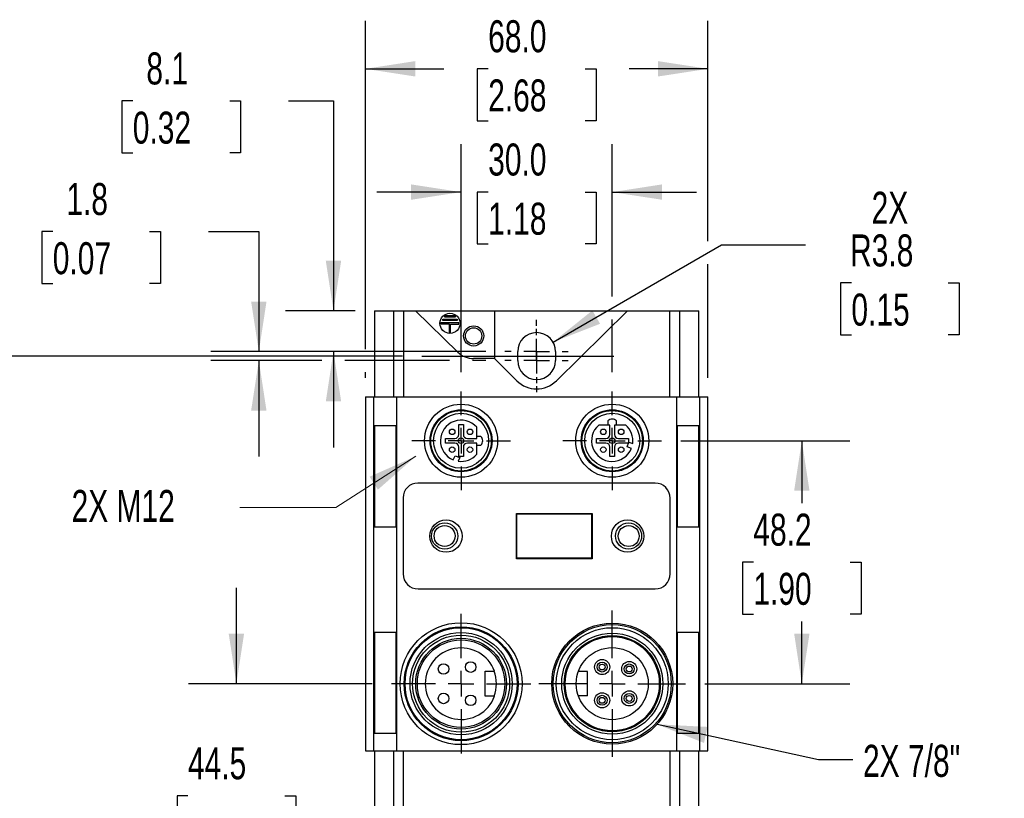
# Model space of a CAD drawing. Header units: millimetres. Extents: x 0 to 838, y -29 to 648.
# Tile 4 of 11: x 114 to 310, y 249 to 404. Entities that reach past the tile are written whole.
import ezdxf

# ---------------------------------------------------------------- set-up
doc = ezdxf.new("R2010")
doc.units = ezdxf.units.MM
doc.header["$LTSCALE"] = 3
doc.linetypes.add('CENTERX2', pattern=[20.32, 12.7, -2.54, 2.54, -2.54])
doc.layers.add('CENTER', color=40, linetype='CENTERX2')
doc.layers.add('DIMENSIONS', color=140, linetype='Continuous', lineweight=25)
doc.layers.add('TEXT', color=140, linetype='Continuous', lineweight=25)
doc.styles.add('SLDTEXTSTYLE0', font='TXT', dxfattribs={"width": 0.7})
doc.dimstyles.new('SLDDIMSTYLE0', dxfattribs={"dimtxt": 6.474023, "dimasz": 9.906, "dimexe": 0, "dimexo": 0.0625, "dimgap": 1.618506, "dimtad": 0, "dimtih": 1, "dimtoh": 1, "dimrnd": 1e-09, "dimzin": 12, "dimdsep": 46, "dimtxsty": 'SLDTEXTSTYLE0', "dimsah": 1, "dimcen": 0, "dimadec": 0, "dimazin": 3, "dimtfac": 1, "dimtofl": 0, "dimtmove": 0, "dimatfit": 3, "dimfxl": 0, "dimfrac": 2, "dimtolj": 1, "dimtzin": 12, "dimarcsym": 0})
doc.dimstyles.new('SLDDIMSTYLE1', dxfattribs={"dimtxt": 6.474023, "dimasz": 9.906, "dimexe": 0, "dimexo": 0.0625, "dimgap": 1.618506, "dimtad": 0, "dimtih": 1, "dimtoh": 1, "dimrnd": 1e-09, "dimzin": 12, "dimdsep": 46, "dimtxsty": 'SLDTEXTSTYLE0', "dimsah": 1, "dimcen": 0.09, "dimadec": 0, "dimazin": 3, "dimtfac": 1, "dimtmove": 0, "dimatfit": 0, "dimfxl": 0, "dimfrac": 2, "dimtolj": 1, "dimtzin": 12, "dimarcsym": 0})
doc.dimstyles.new('SLDDIMSTYLE2', dxfattribs={"dimtxt": 6.474023, "dimasz": 9.906, "dimexe": 0, "dimexo": 0.0625, "dimgap": 1.618506, "dimtad": 0, "dimtih": 1, "dimtoh": 1, "dimrnd": 1e-09, "dimzin": 4, "dimdsep": 46, "dimtxsty": 'SLDTEXTSTYLE0', "dimsah": 1, "dimcen": 0.09, "dimadec": 0, "dimazin": 1, "dimtfac": 1, "dimtmove": 0, "dimatfit": 0, "dimfxl": 0, "dimfrac": 2, "dimtolj": 1, "dimtzin": 12, "dimarcsym": 0})
doc.dimstyles.new('SLDDIMSTYLE3', dxfattribs={"dimtxt": 6.474023, "dimasz": 9.906, "dimexe": 0, "dimexo": 0.0625, "dimgap": 1.618506, "dimtad": 0, "dimtih": 1, "dimtoh": 1, "dimrnd": 1e-09, "dimzin": 4, "dimdsep": 46, "dimtxsty": 'SLDTEXTSTYLE0', "dimsah": 1, "dimcen": 0.09, "dimadec": 0, "dimazin": 1, "dimtfac": 1, "dimtofl": 0, "dimtmove": 0, "dimatfit": 3, "dimfxl": 0, "dimfrac": 2, "dimtolj": 1, "dimtzin": 12, "dimarcsym": 0})
doc.dimstyles.new('SLDDIMSTYLE4', dxfattribs={"dimtxt": 6.474023, "dimasz": 9.906, "dimexe": 0, "dimexo": 0.0625, "dimgap": 1.618506, "dimtad": 0, "dimtih": 1, "dimtoh": 1, "dimrnd": 1e-09, "dimzin": 12, "dimdsep": 46, "dimtxsty": 'SLDTEXTSTYLE0', "dimsah": 1, "dimcen": 0.09, "dimadec": 0, "dimazin": 3, "dimtfac": 1, "dimtofl": 0, "dimtmove": 0, "dimatfit": 3, "dimfxl": 0, "dimfrac": 2, "dimtolj": 1, "dimtzin": 12, "dimarcsym": 0})
doc.dimstyles.new('SLDDIMSTYLE6', dxfattribs={"dimtxt": 0.18, "dimasz": 9.906, "dimexe": 0, "dimexo": 0.0625, "dimgap": 0, "dimtad": 0, "dimtih": 1, "dimtoh": 1, "dimdec": 0, "dimrnd": 1e-09, "dimzin": 0, "dimdsep": 46, "dimtxsty": 'Standard', "dimsah": 1, "dimcen": 0.09, "dimadec": 0, "dimazin": 0, "dimtfac": 9.906, "dimtdec": 0, "dimtofl": 0, "dimtmove": 0, "dimatfit": 3, "dimfxl": 0, "dimfrac": 2, "dimtolj": 1, "dimtzin": 0, "dimarcsym": 0})

# ---------------------------------------------------------------- blocks, each defined once
blk = doc.blocks.new('_D')
at = {"layer": 'DIMENSIONS'}
for p, q in [((220.15, 339.58), (253.59, 358.88)), ((253.59, 358.88), (270.26, 358.88)), ((279.37, 351.31), (277.19, 351.31)), ((277.19, 351.31), (277.19, 341.02)), ((298.6, 351.31), (300.78, 351.31)), ((300.78, 351.31), (300.78, 341.02)), ((277.19, 341.02), (279.37, 341.02)), ((300.78, 341.02), (298.6, 341.02))]:
    blk.add_line(p, q, dxfattribs=at)
blk.add_solid([(220.15, 339.58), (229.49, 343.21), (227.96, 345.85)], dxfattribs=at)
at = {"layer": 'DIMENSIONS', "char_height": 6.35, "attachment_point": 1, "style": 'SLDTEXTSTYLE0'}
for s, insert in [('2X', (283.39, 369.41)), ('R3.8', (279.11, 360.94)), ('0.15', (279.37, 349.2))]:
    blk.add_mtext(s, dxfattribs=dict(at, insert=insert))
blk = doc.blocks.new('_D_1')
at = {"layer": 'DIMENSIONS'}
for p, q in [((120.86, 361.5), (118.68, 361.5)), ((118.68, 361.5), (118.68, 351.21)), ((140.09, 361.5), (142.27, 361.5)), ((142.27, 361.5), (142.27, 351.21)), ((151.77, 361.5), (161.76, 361.5)), ((161.76, 361.5), (161.76, 337.7)), ((118.68, 351.21), (120.86, 351.21)), ((142.27, 351.21), (140.09, 351.21)), ((199.61, 337.7), (152.23, 337.7)), ((206.8, 337.7), (204.18, 337.7)), ((174.29, 335.9), (152.23, 335.9)), ((161.76, 335.9), (161.76, 316.85)), ((199.61, 335.9), (178.86, 335.9)), ((206.8, 335.9), (204.18, 335.9))]:
    blk.add_line(p, q, dxfattribs=at)
for points in [[(161.76, 337.7), (163.28, 347.61), (160.23, 347.61)], [(161.76, 335.9), (160.23, 326), (163.28, 326)]]:
    blk.add_solid(points, dxfattribs=at)
at = {"layer": 'DIMENSIONS', "char_height": 6.35, "attachment_point": 1, "style": 'SLDTEXTSTYLE0'}
for s, insert in [('1.8', (123.55, 371.14)), ('0.07', (120.86, 359.4))]:
    blk.add_mtext(s, dxfattribs=dict(at, insert=insert))
blk = doc.blocks.new('_D_2')
at = {"layer": 'DIMENSIONS'}
for p, q in [((201.9, 333.6), (201.9, 378.87)), ((231.9, 348.65), (231.9, 378.87)), ((201.9, 369.34), (185.18, 369.34)), ((207.28, 369.34), (205.1, 369.34)), ((205.1, 369.34), (205.1, 359.05)), ((226.52, 369.34), (228.69, 369.34)), ((228.69, 369.34), (228.69, 359.05)), ((231.9, 369.34), (248.61, 369.34)), ((205.1, 359.05), (207.28, 359.05)), ((228.69, 359.05), (226.52, 359.05)), ((231.9, 333.6), (231.9, 344.08))]:
    blk.add_line(p, q, dxfattribs=at)
for points in [[(201.9, 369.34), (191.99, 370.87), (191.99, 367.82)], [(231.9, 369.34), (241.8, 367.82), (241.8, 370.87)]]:
    blk.add_solid(points, dxfattribs=at)
at = {"layer": 'DIMENSIONS', "char_height": 6.35, "attachment_point": 1, "style": 'SLDTEXTSTYLE0'}
for s, insert in [('30.0', (207.28, 378.98)), ('1.18', (207.28, 367.24))]:
    blk.add_mtext(s, dxfattribs=dict(at, insert=insert))
blk = doc.blocks.new('_D_3')
at = {"layer": 'DIMENSIONS'}
for p, q in [((182.9, 338.19), (182.9, 403.33)), ((250.9, 359.62), (250.9, 403.33)), ((182.9, 393.8), (198.51, 393.8)), ((207.28, 393.8), (205.1, 393.8)), ((205.1, 393.8), (205.1, 383.51)), ((226.52, 393.8), (228.69, 393.8)), ((228.69, 393.8), (228.69, 383.51)), ((250.9, 393.8), (235.29, 393.8)), ((205.1, 383.51), (207.28, 383.51)), ((228.69, 383.51), (226.52, 383.51)), ((250.9, 332.51), (250.9, 355.05)), ((182.9, 332.51), (182.9, 333.62))]:
    blk.add_line(p, q, dxfattribs=at)
for points in [[(182.9, 393.8), (192.8, 392.28), (192.8, 395.33)], [(250.9, 393.8), (240.99, 395.33), (240.99, 392.28)]]:
    blk.add_solid(points, dxfattribs=at)
at = {"layer": 'DIMENSIONS', "char_height": 6.35, "attachment_point": 1, "style": 'SLDTEXTSTYLE0'}
for s, insert in [('68.0', (207.28, 403.44)), ('2.68', (207.28, 391.7))]:
    blk.add_mtext(s, dxfattribs=dict(at, insert=insert))
blk = doc.blocks.new('_D_4')
at = {"layer": 'DIMENSIONS'}
for p, q in [((136.74, 387.42), (134.57, 387.42)), ((134.57, 387.42), (134.57, 377.13)), ((155.98, 387.42), (158.15, 387.42)), ((158.15, 387.42), (158.15, 377.13)), ((167.65, 387.42), (176.57, 387.42)), ((176.57, 387.42), (176.57, 345.8)), ((134.57, 377.13), (136.74, 377.13)), ((158.15, 377.13), (155.98, 377.13)), ((180.89, 345.8), (167.05, 345.8)), ((206.8, 337.7), (167.05, 337.7)), ((176.57, 337.7), (176.57, 318.65))]:
    blk.add_line(p, q, dxfattribs=at)
for points in [[(176.57, 345.8), (178.1, 355.71), (175.05, 355.71)], [(176.57, 337.7), (175.05, 327.8), (178.1, 327.8)]]:
    blk.add_solid(points, dxfattribs=at)
at = {"layer": 'DIMENSIONS', "char_height": 6.35, "attachment_point": 1, "style": 'SLDTEXTSTYLE0'}
for s, insert in [('8.1', (139.43, 397.05)), ('0.32', (136.74, 385.31))]:
    blk.add_mtext(s, dxfattribs=dict(at, insert=insert))
blk = doc.blocks.new('_D_5')
at = {"layer": 'DIMENSIONS'}
for p, q in [((245.5, 320), (279.06, 320)), ((269.53, 320), (269.53, 307.64)), ((259.91, 295.9), (257.74, 295.9)), ((257.74, 295.9), (257.74, 285.61)), ((279.15, 295.9), (281.32, 295.9)), ((281.32, 295.9), (281.32, 285.61)), ((257.74, 285.61), (259.91, 285.61)), ((281.32, 285.61), (279.15, 285.61)), ((269.53, 271.8), (269.53, 284.16)), ((250.25, 271.8), (279.06, 271.8))]:
    blk.add_line(p, q, dxfattribs=at)
for points in [[(269.53, 320), (268.01, 310.1), (271.05, 310.1)], [(269.53, 271.8), (271.05, 281.71), (268.01, 281.71)]]:
    blk.add_solid(points, dxfattribs=at)
at = {"layer": 'DIMENSIONS', "char_height": 6.35, "attachment_point": 1, "style": 'SLDTEXTSTYLE0'}
for s, insert in [('48.2', (259.91, 305.54)), ('1.90', (259.91, 293.8))]:
    blk.add_mtext(s, dxfattribs=dict(at, insert=insert))
blk = doc.blocks.new('_D_8')
at = {"layer": 'DIMENSIONS'}
for p, q in [((157.31, 271.8), (157.31, 290.85)), ((184.25, 271.8), (147.78, 271.8)), ((147.69, 249.55), (145.52, 249.55)), ((145.52, 249.55), (145.52, 239.26)), ((166.93, 249.55), (169.1, 249.55)), ((169.1, 249.55), (169.1, 239.26)), ((145.52, 239.26), (147.69, 239.26)), ((169.1, 239.26), (166.93, 239.26)), ((187.25, 227.3), (147.78, 227.3)), ((157.31, 227.3), (157.31, 208.25))]:
    blk.add_line(p, q, dxfattribs=at)
for points in [[(157.31, 271.8), (158.83, 281.71), (155.78, 281.71)], [(157.31, 227.3), (155.78, 217.4), (158.83, 217.4)]]:
    blk.add_solid(points, dxfattribs=at)
at = {"layer": 'DIMENSIONS', "char_height": 6.35, "attachment_point": 1, "style": 'SLDTEXTSTYLE0'}
for s, insert in [('44.5', (147.69, 259.19)), ('1.75', (147.69, 247.45))]:
    blk.add_mtext(s, dxfattribs=dict(at, insert=insert))
blk = doc.blocks.new('_D_15')
at = {"layer": 'DIMENSIONS'}
for p, q in [((190.29, 336.8), (84.08, 336.8)), ((93.61, 336.8), (93.61, 244.29)), ((83.99, 232.55), (81.81, 232.55)), ((81.81, 232.55), (81.81, 222.26)), ((103.23, 232.55), (105.4, 232.55)), ((105.4, 232.55), (105.4, 222.26)), ((81.81, 222.26), (83.99, 222.26)), ((105.4, 222.26), (103.23, 222.26)), ((93.61, 128.3), (93.61, 220.81)), ((206.8, 128.3), (84.08, 128.3))]:
    blk.add_line(p, q, dxfattribs=at)
for points in [[(93.61, 336.8), (92.08, 326.9), (95.13, 326.9)], [(93.61, 128.3), (95.13, 138.21), (92.08, 138.21)]]:
    blk.add_solid(points, dxfattribs=at)
at = {"layer": 'DIMENSIONS', "char_height": 6.35, "attachment_point": 1, "style": 'SLDTEXTSTYLE0'}
for s, insert in [('208.5', (81.29, 242.19)), ('8.21', (83.99, 230.45))]:
    blk.add_mtext(s, dxfattribs=dict(at, insert=insert))
blk = doc.blocks.new('SW_CENTERMARKSYMBOL_3')
at = {"layer": 'CENTER', "color": 0}
for p, q in [((0, 5.08), (0, 6.29)), ((0, 0), (0, 2.54)), ((-5.08, 0), (-6.29, 0)), ((0, 0), (-2.54, 0)), ((0, 0), (0, -2.54)), ((0, 0), (2.54, 0)), ((5.08, 0), (6.29, 0)), ((0, -5.08), (0, -6.29))]:
    blk.add_line(p, q, dxfattribs=at)
blk = doc.blocks.new('SW_CENTERMARKSYMBOL_4')
at = {"layer": 'CENTER', "color": 0}
for p, q in [((0, 5.08), (0, 9.79)), ((0, 0), (0, 2.54)), ((-5.08, 0), (-9.79, 0)), ((0, 0), (-2.54, 0)), ((0, 0), (0, -2.54)), ((0, 0), (2.54, 0)), ((5.08, 0), (9.79, 0)), ((0, -5.08), (0, -9.79))]:
    blk.add_line(p, q, dxfattribs=at)
blk = doc.blocks.new('SW_CENTERMARKSYMBOL_5')
at = {"layer": 'CENTER', "color": 0}
for p, q in [((0, 5.08), (0, 9.79)), ((0, 0), (0, 2.54)), ((-5.08, 0), (-9.79, 0)), ((0, 0), (-2.54, 0)), ((0, 0), (0, -2.54)), ((0, 0), (2.54, 0)), ((5.08, 0), (9.79, 0)), ((0, -5.08), (0, -9.79))]:
    blk.add_line(p, q, dxfattribs=at)
blk = doc.blocks.new('SW_CENTERMARKSYMBOL_6')
at = {"layer": 'CENTER', "color": 0}
for p, q in [((0, 5.08), (0, 14.54)), ((0, 0), (0, 2.54)), ((-5.08, 0), (-14.54, 0)), ((0, 0), (-2.54, 0)), ((0, 0), (0, -2.54)), ((0, 0), (2.54, 0)), ((5.08, 0), (14.54, 0)), ((0, -5.08), (0, -14.54))]:
    blk.add_line(p, q, dxfattribs=at)
blk = doc.blocks.new('SW_CENTERMARKSYMBOL_7')
at = {"layer": 'CENTER', "color": 0}
for p, q in [((0, 5.08), (0, 13.84)), ((0, 0), (0, 2.54)), ((-5.08, 0), (-13.84, 0)), ((0, 0), (-2.54, 0)), ((0, 0), (0, -2.54)), ((0, 0), (2.54, 0)), ((5.08, 0), (13.84, 0)), ((0, -5.08), (0, -13.84))]:
    blk.add_line(p, q, dxfattribs=at)
blk = doc.blocks.new('SW_CENTERMARKSYMBOL_17')
at = {"layer": 'CENTER', "color": 0}
for p, q in [((0, 5.08), (0, 6.29)), ((0, 0), (0, 2.54)), ((-5.08, 0), (-6.29, 0)), ((0, 0), (-2.54, 0)), ((0, 0), (0, -2.54)), ((0, 0), (2.54, 0)), ((5.08, 0), (6.29, 0)), ((0, -5.08), (0, -6.29))]:
    blk.add_line(p, q, dxfattribs=at)

msp = doc.modelspace()

# ---------------------------------------------------------------- linework, layer by layer
for p, q in [((184.698, 345.802), (184.698, 328.702)), ((184.698, 345.802), (188.56, 345.802)), ((188.56, 328.702), (188.56, 345.802)), ((188.56, 345.802), (190.481, 345.802)), ((190.481, 345.802), (190.481, 328.702)), ((190.481, 345.802), (192.828, 345.802)), ((201.255, 337.581), (192.828, 345.802)), ((192.828, 345.802), (208.578, 345.802)), ((198.298, 343.852), (198.298, 344.152)), ((198.298, 344.152), (201.098, 344.152)), ((198.698, 344.552), (198.698, 344.852)), ((198.698, 344.852), (200.698, 344.852)), ((200.698, 344.552), (198.698, 344.552)), ((200.698, 344.852), (200.698, 344.552)), ((201.098, 344.152), (201.098, 343.852)), ((208.578, 336.237), (208.578, 345.802)), ((208.578, 345.802), (234.928, 345.802)), ((234.928, 345.802), (220.828, 331.912)), ((234.928, 345.802), (243.315, 345.802)), ((243.315, 328.702), (243.315, 345.802)), ((243.315, 345.802), (245.235, 345.802)), ((245.235, 345.802), (245.235, 328.702)), ((245.235, 345.802), (249.098, 345.802)), ((249.098, 328.702), (249.098, 345.802)), ((197.948, 343.152), (197.948, 343.452)), ((197.948, 343.452), (201.448, 343.452)), ((199.573, 343.152), (197.948, 343.152)), ((201.098, 343.852), (198.298, 343.852)), ((199.573, 341.452), (199.573, 343.152)), ((199.823, 343.152), (201.448, 343.152)), ((199.823, 341.452), (199.823, 343.152)), ((201.448, 343.152), (201.448, 343.452)), ((199.573, 341.452), (199.823, 341.452)), ((208.512, 336.302), (204.398, 336.302)), ((212.968, 331.912), (208.512, 336.302)), ((213.148, 335.902), (213.148, 337.702)), ((220.648, 337.702), (220.648, 335.902)), ((182.898, 328.702), (182.898, 258.502)), ((182.898, 328.702), (184.553, 328.702)), ((184.553, 258.502), (184.553, 328.702)), ((184.553, 328.702), (189.093, 328.702)), ((189.093, 328.702), (189.093, 258.502)), ((189.093, 328.702), (244.703, 328.702)), ((244.703, 258.502), (244.703, 328.702)), ((244.703, 328.702), (249.242, 328.702)), ((249.242, 328.702), (249.242, 258.502)), ((249.242, 328.702), (250.898, 328.702)), ((250.898, 258.502), (250.898, 328.702)), ((189.01, 322.952), (184.634, 322.952)), ((184.634, 322.952), (184.634, 302.952)), ((184.754, 302.952), (184.754, 322.952)), ((189.01, 302.952), (189.01, 322.952)), ((201.448, 323.202), (202.348, 323.202)), ((201.448, 321.252), (201.448, 323.202)), ((202.348, 323.202), (202.348, 321.252)), ((204.998, 320.452), (204.998, 322.685)), ((231.448, 323.102), (229.214, 323.102)), ((231.048, 323.949), (231.048, 323.102)), ((231.448, 321.252), (231.448, 323.102)), ((232.348, 323.102), (232.348, 321.252)), ((234.581, 323.102), (232.348, 323.102)), ((232.748, 323.102), (232.748, 323.949)), ((249.161, 322.952), (244.786, 322.952)), ((244.786, 322.952), (244.786, 302.952)), ((249.041, 322.952), (249.041, 302.952)), ((249.161, 302.952), (249.161, 322.952)), ((205.845, 320.852), (204.998, 320.852)), ((198.798, 320.452), (200.648, 320.452)), ((198.798, 319.552), (198.798, 320.452)), ((200.648, 319.552), (198.798, 319.552)), ((201.448, 316.902), (201.448, 318.752)), ((202.348, 318.752), (202.348, 316.902)), ((203.148, 320.452), (204.998, 320.452)), ((204.998, 319.552), (203.148, 319.552)), ((204.998, 317.318), (204.998, 319.552)), ((204.998, 319.152), (205.845, 319.152)), ((228.798, 320.452), (230.648, 320.452)), ((228.798, 319.552), (228.798, 320.452)), ((230.648, 319.552), (228.798, 319.552)), ((231.448, 316.902), (231.448, 318.752)), ((232.348, 318.752), (232.348, 316.902)), ((233.148, 320.452), (235.098, 320.452)), ((235.098, 319.552), (233.148, 319.552)), ((234.866, 318.802), (235.209, 319.743)), ((235.699, 318.466), (234.866, 318.802)), ((235.098, 320.452), (235.098, 319.552)), ((235.209, 319.743), (235.959, 319.439)), ((200.362, 316.2), (200.698, 317.033)), ((200.698, 317.033), (201.638, 316.691)), ((201.638, 316.691), (201.335, 315.941)), ((202.348, 316.902), (201.448, 316.902)), ((232.348, 316.902), (231.448, 316.902)), ((240.428, 311.602), (193.298, 311.602)), ((190.398, 308.702), (190.398, 293.572)), ((243.398, 293.572), (243.398, 308.632)), ((212.898, 305.602), (227.898, 305.602)), ((212.898, 296.602), (212.898, 305.602)), ((212.978, 296.682), (212.978, 305.522)), ((212.978, 305.522), (227.818, 305.522)), ((227.818, 305.522), (227.818, 296.682)), ((227.898, 305.602), (227.898, 296.602)), ((184.634, 302.952), (189.01, 302.952)), ((244.786, 302.952), (249.161, 302.952)), ((227.898, 296.602), (212.898, 296.602)), ((227.818, 296.682), (212.978, 296.682)), ((193.368, 290.602), (240.428, 290.602)), ((189.01, 281.952), (184.634, 281.952)), ((184.634, 281.952), (184.634, 261.952)), ((184.754, 261.952), (184.754, 281.952)), ((189.01, 261.952), (189.01, 281.952)), ((249.161, 281.952), (244.786, 281.952)), ((244.786, 281.952), (244.786, 261.952)), ((249.041, 281.952), (249.041, 261.952)), ((249.161, 261.952), (249.161, 281.952)), ((206.698, 274.302), (208.543, 274.302)), ((206.698, 269.302), (206.698, 274.302)), ((226.998, 274.202), (225.162, 274.202)), ((226.998, 269.402), (226.998, 274.202)), ((208.543, 269.302), (206.698, 269.302)), ((226.998, 269.402), (225.162, 269.402)), ((184.634, 261.952), (189.01, 261.952)), ((244.786, 261.952), (249.161, 261.952)), ((182.898, 258.502), (184.553, 258.502)), ((184.553, 258.502), (189.093, 258.502)), ((184.698, 258.502), (184.698, 245.602)), ((188.56, 245.602), (188.56, 258.502)), ((189.093, 258.502), (244.703, 258.502)), ((190.481, 245.602), (190.481, 258.502)), ((243.315, 258.502), (243.315, 245.602)), ((244.703, 258.502), (249.242, 258.502)), ((245.235, 258.502), (245.235, 245.602)), ((249.098, 245.602), (249.098, 258.502)), ((249.242, 258.502), (250.898, 258.502))]:
    msp.add_line(p, q)
for centre, radius in [((199.698, 343.302), 2), ((204.398, 340.802), 2), ((204.398, 340.802), 1.621), ((201.898, 320.002), 7.25), ((231.898, 320.002), 7.25), ((201.898, 320.002), 6.15), ((201.898, 320.002), 6), ((201.898, 320.002), 5.459), ((231.898, 320.002), 6.15), ((231.898, 320.002), 6), ((231.898, 320.002), 5.459), ((200.128, 321.772), 0.55), ((201.898, 320.002), 0.55), ((203.668, 321.772), 0.55), ((230.128, 321.772), 0.55), ((231.898, 320.002), 0.55), ((233.668, 321.772), 0.55), ((200.128, 318.232), 0.55), ((203.668, 318.232), 0.55), ((230.128, 318.232), 0.55), ((233.668, 318.232), 0.55), ((198.917, 301.08), 3.214), ((198.652, 301.095), 2.598), ((198.632, 301.107), 2.077), ((234.941, 301.09), 3.213), ((235.143, 301.108), 2.598), ((235.163, 301.096), 2.077), ((201.898, 271.802), 12.1), ((231.898, 271.802), 12), ((231.898, 271.802), 11.713), ((201.898, 271.802), 11.3), ((201.898, 271.802), 11.113), ((201.898, 271.802), 10.131), ((201.898, 271.802), 9.63), ((231.898, 271.802), 11.112), ((231.898, 271.802), 10.033), ((201.898, 271.802), 9), ((201.898, 271.802), 8.676), ((231.898, 271.802), 9.55), ((231.898, 271.802), 9.35), ((231.898, 271.802), 7.15), ((198.428, 274.722), 1.05), ((203.808, 275.102), 1.05), ((229.898, 275.102), 1.5), ((229.898, 275.102), 0.99), ((229.898, 275.102), 0.585), ((235.278, 274.722), 1.5), ((235.278, 274.722), 0.99), ((235.278, 274.722), 0.585), ((198.428, 268.882), 1.05), ((229.898, 268.502), 1.5), ((235.278, 268.882), 1.5), ((235.278, 268.882), 0.99), ((203.808, 268.502), 1.05), ((229.898, 268.502), 0.99), ((229.898, 268.502), 0.585), ((235.278, 268.882), 0.585)]:
    msp.add_circle(centre, radius)
for centre, radius, start, end in [((216.898, 337.702), 3.75, 0, 180), ((204.398, 340.802), 4.5, 225.71071, 270), ((216.898, 335.902), 3.75, 180, 0), ((216.898, 335.903), 5.601, 225.44237, 314.55763), ((201.898, 320.002), 4.1, 40.87864, 248), ((231.898, 320.002), 4.1, 130.87864, 338), ((231.898, 323.102), 1.2, 44.90053, 135.09947), ((231.898, 320.002), 4.1, 352.11698, 49.12136), ((200.648, 321.252), 0.8, 270, 0), ((203.148, 321.252), 0.8, 180, 270), ((204.998, 320.002), 1.2, 314.90053, 45.09947), ((230.648, 321.252), 0.8, 270, 0), ((233.148, 321.252), 0.8, 180, 270), ((200.648, 318.752), 0.8, 0, 90), ((203.148, 318.752), 0.8, 90, 180), ((230.648, 318.752), 0.8, 0, 90), ((233.148, 318.752), 0.8, 90, 180), ((201.898, 320.002), 4.1, 262.11698, 319.12136), ((193.298, 308.702), 2.9, 90, 180), ((240.428, 308.632), 2.97, 0, 90), ((193.368, 293.572), 2.97, 180, 270), ((240.428, 293.572), 2.97, 270, 0), ((201.898, 271.802), 7.1, 20.61659, 339.38341), ((201.898, 271.802), 7.024, 339.14958, 20.85042)]:
    msp.add_arc(centre, radius, start, end)
msp.add_solid([(192.914, 316.929), (183.751, 312.868), (185.396, 310.301)])
at = {"layer": 'CENTER'}
msp.add_line((194.098, 336.802), (239.698, 336.802), dxfattribs=at)
at = {"layer": 'TEXT', "linetype": 'CENTERX2', "lineweight": 18, "flags": 128}
msp.add_lwpolyline([(158.006, 306.767), (177.056, 306.767), (192.914, 316.929)], dxfattribs=at)

# ---------------------------------------------------------------- block references
at = {"layer": 'CENTER'}
for name, p in [('SW_CENTERMARKSYMBOL_17', (216.898, 337.702)), ('SW_CENTERMARKSYMBOL_3', (216.898, 335.902)), ('SW_CENTERMARKSYMBOL_4', (201.898, 320.002)), ('SW_CENTERMARKSYMBOL_5', (231.898, 320.002)), ('SW_CENTERMARKSYMBOL_7', (201.898, 271.802)), ('SW_CENTERMARKSYMBOL_6', (231.898, 271.802))]:
    msp.add_blockref(name, p, dxfattribs=at)

# ---------------------------------------------------------------- texts
at = {"layer": 'TEXT', "linetype": 'CENTERX2', "lineweight": 18, "char_height": 6.35, "attachment_point": 1, "style": 'SLDTEXTSTYLE0'}
for s, insert in [('2X M12', (124.597, 310.243)), ('2X 7/8"', (281.678, 259.668))]:
    msp.add_mtext(s, dxfattribs=dict(at, insert=insert))

# ---------------------------------------------------------------- dimensions: what is measured, and where the dimension line sits
at = {"layer": 'DIMENSIONS'}
for base, p1, p2, dimstyle, picture, middle in [((250.898, 393.802), (182.898, 328.702), (250.898, 328.702), 'SLDDIMSTYLE3', '_D_3', (216.898, 393.802)), ((231.898, 369.342), (201.898, 329.792), (231.898, 329.792), 'SLDDIMSTYLE2', '_D_2', (216.898, 369.342))]:
    dim = msp.add_linear_dim(base=base, p1=p1, p2=p2, dimstyle=dimstyle, dxfattribs=at)
    dim.commit()
    dim.dimension.update_dxf_attribs({"geometry": picture, "text_midpoint": middle, "dimtype": 160})
for base, p1, p2, dimstyle, picture, middle in [((176.574, 345.802), (210.608, 337.702), (184.698, 345.802), 'SLDDIMSTYLE1', '_D_4', (176.574, 387.418)), ((161.758, 337.702), (210.608, 335.902), (210.608, 337.702), 'SLDDIMSTYLE1', '_D_1', (161.758, 361.504)), ((93.607, 128.302), (194.098, 336.802), (210.608, 128.302), 'SLDDIMSTYLE4', '_D_15', (93.607, 232.552)), ((269.531, 271.802), (241.688, 320.002), (246.438, 271.802), 'SLDDIMSTYLE4', '_D_5', (269.531, 295.902)), ((157.309, 227.302), (188.058, 271.802), (191.058, 227.302), 'SLDDIMSTYLE1', '_D_8', (157.309, 249.552))]:
    dim = msp.add_linear_dim(base=base, p1=p1, p2=p2, angle=90, dimstyle=dimstyle, dxfattribs=at)
    dim.commit()
    dim.dimension.update_dxf_attribs({"geometry": picture, "text_midpoint": middle, "dimtype": 160})
dim = msp.add_radius_dim(center=(216.898, 337.702), mpoint=(220.145, 339.577), text='2X\\P<>', dimstyle='SLDDIMSTYLE0', dxfattribs=at)
dim.commit()
dim.dimension.update_dxf_attribs({"geometry": '_D', "text_midpoint": (288.986, 355.539), "dimtype": 164})

# ---------------------------------------------------------------- leaders
at = {"layer": 'TEXT', "linetype": 'CENTERX2', "lineweight": 18}
msp.add_leader([(240.788, 263.742), (272.858, 256.767), (279.68, 256.767)], dimstyle='SLDDIMSTYLE6', dxfattribs=at)

doc.saveas('drawing.dxf')
